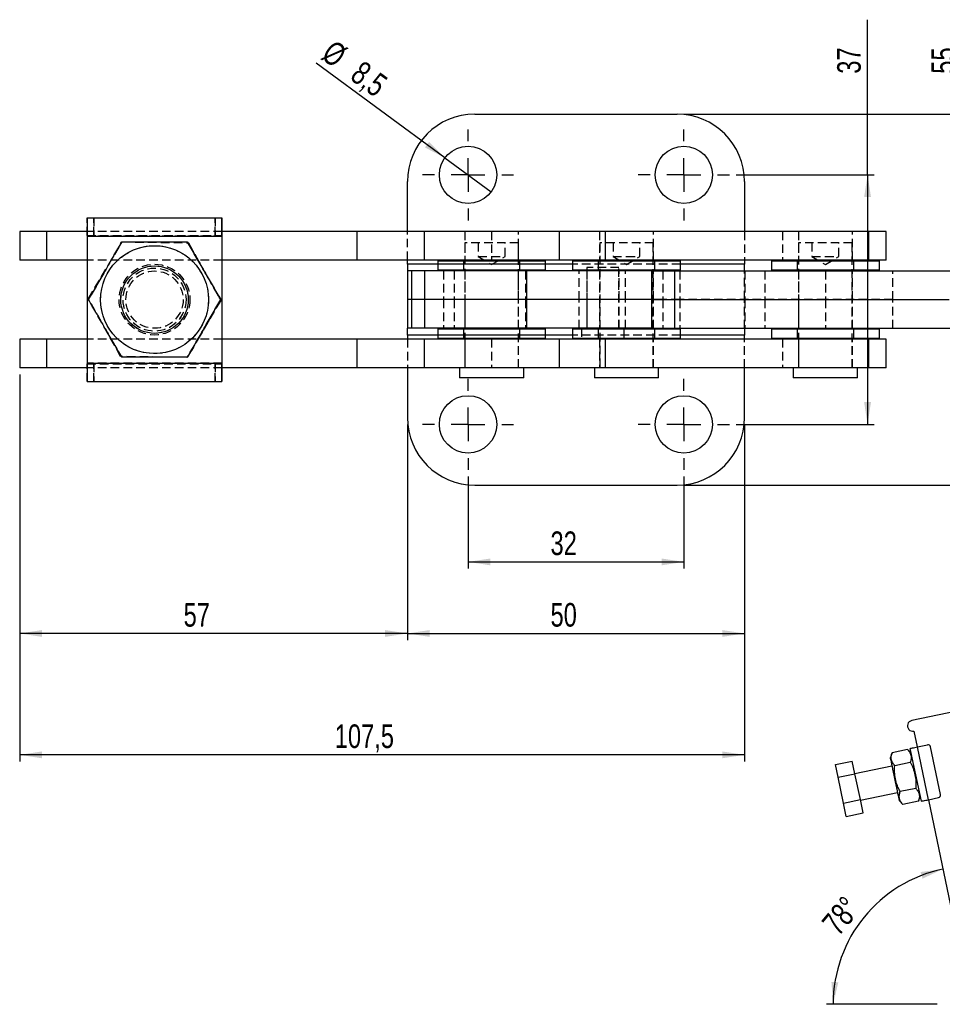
# Model space of a CAD drawing. Extents: x 32 to 417, y 20 to 281.
# Tile 1 of 13: x 47 to 184, y 20 to 166. Entities that reach past the tile are written whole.
import ezdxf

# ---------------------------------------------------------------- set-up
doc = ezdxf.new("R2010")
doc.units = 0
doc.linetypes.add('HIDDEN', pattern=[1.905, 1.27, -0.635])
doc.layers.get('0').update_dxf_attribs({"linetype": 'CONTINUOUS'})
doc.styles.add('SLDTEXTSTYLE0', font='TXT', dxfattribs={"width": 0.75})
doc.dimstyles.new('SLDDIMSTYLE0', dxfattribs={"dimtxt": 3.5, "dimasz": 3.302, "dimexe": 0, "dimexo": 0.0625, "dimgap": 0.875, "dimtad": 1, "dimdec": 0, "dimrnd": 1e-09, "dimzin": 12, "dimtxsty": 'SLDTEXTSTYLE0', "dimsah": 1, "dimcen": 0.09, "dimazin": 3, "dimtfac": 1, "dimtofl": 0, "dimtmove": 0, "dimatfit": 3, "dimtolj": 1, "dimtzin": 12})
doc.dimstyles.new('SLDDIMSTYLE2', dxfattribs={"dimtxt": 3.5, "dimasz": 3.302, "dimexe": 0, "dimexo": 0.0625, "dimgap": 0.875, "dimtad": 1, "dimdec": 3, "dimrnd": 1e-09, "dimzin": 12, "dimtxsty": 'SLDTEXTSTYLE0', "dimsah": 1, "dimcen": 0.09, "dimazin": 3, "dimtfac": 1, "dimtdec": 3, "dimtofl": 0, "dimtmove": 0, "dimatfit": 3, "dimtolj": 1, "dimtzin": 12})
doc.dimstyles.new('SLDDIMSTYLE3', dxfattribs={"dimtxt": 3.5, "dimasz": 3.302, "dimexe": 0, "dimexo": 0.0625, "dimgap": 0.875, "dimtad": 1, "dimrnd": 1e-09, "dimzin": 12, "dimtxsty": 'SLDTEXTSTYLE0', "dimsah": 1, "dimcen": 0.09, "dimazin": 3, "dimtfac": 1, "dimtofl": 0, "dimtmove": 0, "dimatfit": 3, "dimtolj": 1, "dimtzin": 12})
doc.dimstyles.new('SLDDIMSTYLE4', dxfattribs={"dimtxt": 3.5, "dimasz": 3.302, "dimexe": 0, "dimexo": 0.0625, "dimgap": 0.875, "dimtad": 1, "dimdec": 3, "dimrnd": 1e-09, "dimzin": 12, "dimtxsty": 'SLDTEXTSTYLE0', "dimblk1": 'NONE', "dimsah": 1, "dimcen": 0, "dimazin": 3, "dimtfac": 1, "dimtdec": 3, "dimtmove": 0, "dimatfit": 3, "dimtolj": 1, "dimtzin": 12})
doc.dimstyles.new('SLDDIMSTYLE5', dxfattribs={"dimtxt": 3.5, "dimasz": 3.302, "dimexe": 0, "dimexo": 0.0625, "dimgap": 0.875, "dimtad": 1, "dimdec": 4, "dimlfac": 2.5, "dimzin": 12, "dimtxsty": 'SLDTEXTSTYLE0', "dimsah": 1, "dimcen": 0.09, "dimazin": 3, "dimtfac": 1, "dimtdec": 0, "dimtofl": 0, "dimtmove": 0, "dimatfit": 3, "dimtolj": 1, "dimtzin": 12})

# ---------------------------------------------------------------- blocks, each defined once
blk = doc.blocks.new('_D_3')
at = {"color": 179, "linetype": 'CONTINUOUS'}
for p, q in [((113.49, 97.79), (113.49, 84.15)), ((145.49, 97.79), (145.49, 84.15)), ((113.49, 85.15), (145.49, 85.15))]:
    blk.add_line(p, q, dxfattribs=at)
for points in [[(113.49, 85.15), (116.79, 84.64), (116.79, 85.65)], [(145.49, 85.15), (142.19, 85.65), (142.19, 84.64)]]:
    blk.add_solid(points, dxfattribs=at)
at = {"color": 179, "linetype": 'CONTINUOUS', "insert": (125.72, 89.66, -11.2), "char_height": 3.5, "attachment_point": 1, "style": 'SLDTEXTSTYLE0'}
blk.add_mtext('32', dxfattribs=at)
blk = doc.blocks.new('_D_4')
at = {"color": 179, "linetype": 'CONTINUOUS'}
for p, q in [((104.49, 105.54), (104.49, 73.54)), ((154.49, 105.54), (154.49, 73.54)), ((104.49, 74.54), (154.49, 74.54))]:
    blk.add_line(p, q, dxfattribs=at)
for points in [[(104.49, 74.54), (107.79, 74.03), (107.79, 75.04)], [(154.49, 74.54), (151.19, 75.04), (151.19, 74.03)]]:
    blk.add_solid(points, dxfattribs=at)
at = {"color": 179, "linetype": 'CONTINUOUS', "insert": (125.72, 79.05, -11.2), "char_height": 3.5, "attachment_point": 1, "style": 'SLDTEXTSTYLE0'}
blk.add_mtext('50', dxfattribs=at)
blk = doc.blocks.new('_D_5')
at = {"color": 179, "linetype": 'CONTINUOUS'}
for p, q in [((46.99, 112.94), (46.99, 55.54)), ((154.49, 105.54), (154.49, 55.54)), ((154.49, 56.54), (46.99, 56.54))]:
    blk.add_line(p, q, dxfattribs=at)
for points in [[(46.99, 56.54), (50.29, 56.03), (50.29, 57.04)], [(154.49, 56.54), (151.19, 57.04), (151.19, 56.03)]]:
    blk.add_solid(points, dxfattribs=at)
at = {"color": 179, "linetype": 'CONTINUOUS', "insert": (93.72, 61.05, -11.2), "char_height": 3.5, "attachment_point": 1, "style": 'SLDTEXTSTYLE0'}
blk.add_mtext('107,5', dxfattribs=at)
blk = doc.blocks.new('_D_6')
at = {"color": 179, "linetype": 'CONTINUOUS'}
for p, q in [((46.99, 112.94), (46.99, 73.54)), ((104.49, 105.54), (104.49, 73.54)), ((104.49, 74.54), (46.99, 74.54))]:
    blk.add_line(p, q, dxfattribs=at)
for points in [[(46.99, 74.54), (50.29, 74.03), (50.29, 75.04)], [(104.49, 74.54), (101.19, 75.04), (101.19, 74.03)]]:
    blk.add_solid(points, dxfattribs=at)
at = {"color": 179, "linetype": 'CONTINUOUS', "insert": (71.3, 79.05, -11.2), "char_height": 3.5, "attachment_point": 1, "style": 'SLDTEXTSTYLE0'}
blk.add_mtext('57', dxfattribs=at)
blk = doc.blocks.new('_D_7')
at = {"color": 179, "linetype": 'CONTINUOUS'}
for p, q in [((186.74, 151.54), (186.74, 165.54)), ((145.49, 151.54), (187.74, 151.54)), ((186.74, 151.54), (186.74, 96.54)), ((145.49, 96.54), (187.74, 96.54))]:
    blk.add_line(p, q, dxfattribs=at)
for points in [[(186.74, 151.54), (186.23, 148.23), (187.24, 148.23)], [(186.74, 96.54), (187.24, 99.84), (186.23, 99.84)]]:
    blk.add_solid(points, dxfattribs=at)
at = {"color": 179, "linetype": 'CONTINUOUS', "insert": (182.22, 157.53, -11.2), "char_height": 3.5, "attachment_point": 1, "rotation": 90, "style": 'SLDTEXTSTYLE0'}
blk.add_mtext('55', dxfattribs=at)
blk = doc.blocks.new('_D_8')
at = {"color": 179, "linetype": 'CONTINUOUS'}
for p, q in [((172.74, 142.54), (172.74, 165.54)), ((153.24, 142.54), (173.74, 142.54)), ((172.74, 142.54), (172.74, 105.54)), ((153.24, 105.54), (173.74, 105.54))]:
    blk.add_line(p, q, dxfattribs=at)
for points in [[(172.74, 142.54), (172.23, 139.23), (173.25, 139.23)], [(172.74, 105.54), (173.25, 108.84), (172.23, 108.84)]]:
    blk.add_solid(points, dxfattribs=at)
at = {"color": 179, "linetype": 'CONTINUOUS', "insert": (168.23, 157.53, -11.2), "char_height": 3.5, "attachment_point": 1, "rotation": 90, "style": 'SLDTEXTSTYLE0'}
blk.add_mtext('37', dxfattribs=at)
blk = doc.blocks.new('_D_9')
at = {"color": 179, "linetype": 'CONTINUOUS'}
for q in [(90.94, 159.1), (116.91, 140.02)]:
    blk.add_line((110.06, 145.05), q, dxfattribs=at)
blk.add_solid([(110.06, 145.05), (107.7, 147.42), (107.1, 146.6)], dxfattribs=at)
at = {"color": 179, "linetype": 'CONTINUOUS', "char_height": 3.5, "attachment_point": 1, "rotation": 323.6991, "style": 'SLDTEXTSTYLE0'}
for s, insert in [('%%c', (93.6, 162.71, -11.2)), ('8,5', (97.89, 159.63, -11.2))]:
    blk.add_mtext(s, dxfattribs=dict(at, insert=insert))
blk = doc.blocks.new('_NONE')
blk = doc.blocks.new('SW_CENTERMARKSYMBOL_5')
at = {"color": 0, "linetype": 'CONTINUOUS'}
for p, q in [((0, 5), (0, 6.75)), ((0, 0), (0, 2.5)), ((-5, 0), (-6.75, 0)), ((0, 0), (-2.5, 0)), ((0, 0), (0, -2.5)), ((0, 0), (2.5, 0)), ((5, 0), (6.75, 0)), ((0, -5), (0, -6.75))]:
    blk.add_line(p, q, dxfattribs=at)
blk = doc.blocks.new('SW_CENTERMARKSYMBOL_6')
at = {"color": 0, "linetype": 'CONTINUOUS'}
for p, q in [((0, 5), (0, 6.75)), ((0, 0), (0, 2.5)), ((-5, 0), (-6.75, 0)), ((0, 0), (-2.5, 0)), ((0, 0), (0, -2.5)), ((0, 0), (2.5, 0)), ((5, 0), (6.75, 0)), ((0, -5), (0, -6.75)), ((0, -32), (0, -30.25)), ((0, -37), (0, -34.5)), ((-5, -37), (-6.75, -37)), ((0, -37), (-2.5, -37)), ((0, -37), (0, -39.5)), ((0, -37), (2.5, -37)), ((5, -37), (6.75, -37)), ((0, -42), (0, -43.75))]:
    blk.add_line(p, q, dxfattribs=at)
blk = doc.blocks.new('SW_CENTERMARKSYMBOL_7')
at = {"color": 0, "linetype": 'CONTINUOUS'}
for p, q in [((0, 5), (0, 6.75)), ((0, 0), (0, 2.5)), ((-5, 0), (-6.75, 0)), ((0, 0), (-2.5, 0)), ((0, 0), (0, -2.5)), ((0, 0), (2.5, 0)), ((5, 0), (6.75, 0)), ((0, -5), (0, -6.75))]:
    blk.add_line(p, q, dxfattribs=at)
blk = doc.blocks.new('_D_10')
at = {"color": 179, "linetype": 'CONTINUOUS'}
blk.add_line((183.07, 19.55), (166.63, 19.55), dxfattribs=at)
blk.add_arc((188.12, 19.55), 20.49, 101.8498, 180, dxfattribs=at)
for points in [[(183.91, 39.6), (180.6, 39.16), (180.89, 38.18)], [(167.63, 19.55), (168.4, 22.8), (167.38, 22.88)]]:
    blk.add_solid(points, dxfattribs=at)
at = {"color": 179, "linetype": 'CONTINUOUS', "insert": (165.75, 31.76, 0.04), "char_height": 3.5, "attachment_point": 1, "rotation": 50.1862, "style": 'SLDTEXTSTYLE0'}
blk.add_mtext('78°', dxfattribs=at)

msp = doc.modelspace()

# ---------------------------------------------------------------- linework, layer by layer
at = {"color": 7, "linetype": 'CONTINUOUS'}
for p, q in [((114.48963, 151.536034), (144.489629, 151.536034)), ((104.489629, 134.135773), (104.489629, 141.536034)), ((154.48963, 141.536034), (154.48963, 134.135773)), ((56.989952, 136.185773), (76.989947, 136.185773)), ((76.990007, 136.185773), (76.989947, 136.185773)), ((76.989947, 136.185773), (76.990234, 136.185773)), ((76.990007, 134.135773), (76.990007, 136.185773)), ((76.990234, 136.185773), (76.990294, 136.185773)), ((46.989946, 134.135773), (46.989946, 129.885773)), ((50.989947, 134.135773), (46.989946, 134.135773)), ((50.989947, 134.135773), (50.989947, 129.885773)), ((56.989907, 134.135773), (50.989947, 134.135773)), ((56.989907, 133.435773), (76.989907, 133.435773)), ((56.989907, 133.435773), (56.989907, 114.635773)), ((76.989947, 133.435773), (76.989907, 133.435773)), ((76.989907, 133.435773), (76.989907, 114.635773)), ((96.989947, 134.135773), (76.989947, 134.135773)), ((76.989947, 133.435773), (76.989947, 114.635773)), ((96.989947, 134.135773), (96.989947, 129.885773)), ((106.98979, 134.135773), (96.989947, 134.135773)), ((106.989669, 134.135773), (106.989669, 129.885773)), ((126.989669, 134.135773), (106.989669, 134.135773)), ((126.989669, 134.135773), (126.989669, 129.885773)), ((126.990037, 134.135773), (126.989669, 134.135773)), ((126.990037, 134.135773), (126.990037, 129.885773)), ((126.990276, 134.135773), (126.990037, 134.135773)), ((126.990276, 134.135773), (126.990276, 129.885773)), ((133.828285, 134.135773), (126.990276, 134.135773)), ((133.828285, 134.135773), (133.828285, 129.885773)), ((172.87515, 134.135773), (133.828285, 134.135773)), ((172.87515, 134.135773), (172.87515, 129.885773)), ((175.489629, 134.135773), (172.87515, 134.135773)), ((175.489629, 129.885773), (175.489629, 134.135773)), ((50.989947, 129.885773), (46.989946, 129.885773)), ((56.989907, 129.885773), (50.989947, 129.885773)), ((66.989778, 129.035773), (66.989577, 129.035773)), ((96.989947, 129.885773), (76.989947, 129.885773)), ((76.990294, 129.885773), (76.990294, 118.185773)), ((76.990335, 129.885773), (76.990335, 118.185773)), ((106.98979, 129.885773), (96.989947, 129.885773)), ((104.489629, 129.285773), (104.489629, 129.885773)), ((104.489629, 129.285773), (104.489629, 128.285773)), ((126.989669, 129.885773), (106.989669, 129.885773)), ((109.139668, 129.885773), (108.98967, 129.735773)), ((108.98967, 129.735773), (108.98967, 128.435773)), ((124.989669, 129.735773), (108.98967, 129.735773)), ((124.989669, 129.735773), (124.839669, 129.885773)), ((124.990132, 129.735773), (124.840132, 129.885773)), ((124.989669, 128.435773), (124.989669, 129.735773)), ((124.990132, 128.435773), (124.990132, 129.735773)), ((126.990037, 129.885773), (126.989669, 129.885773)), ((126.990276, 129.885773), (126.990037, 129.885773)), ((133.828285, 129.885773), (126.990276, 129.885773)), ((129.138229, 129.885773), (128.988229, 129.735773)), ((128.988229, 129.735773), (128.988229, 128.435773)), ((144.988229, 129.735773), (128.988229, 129.735773)), ((172.87515, 129.885773), (133.828285, 129.885773)), ((144.988229, 129.735773), (144.838229, 129.885773)), ((144.988229, 128.435773), (144.988229, 129.735773)), ((154.48963, 129.885773), (154.48963, 129.285773)), ((154.48963, 128.296541), (154.48963, 129.285773)), ((158.639629, 129.885773), (158.489628, 129.735773)), ((158.489628, 129.735773), (158.489628, 128.435773)), ((174.489631, 129.735773), (158.489628, 129.735773)), ((175.489629, 129.885773), (172.87515, 129.885773)), ((174.489631, 129.735773), (174.339628, 129.885773)), ((174.489631, 128.435773), (174.489631, 129.735773)), ((104.489629, 128.285773), (104.489629, 124.035773)), ((105.095003, 128.285773), (104.489629, 128.285773)), ((105.095003, 128.285773), (105.095003, 124.035773)), ((107.006791, 128.285773), (105.095003, 128.285773)), ((107.006791, 128.285773), (107.006791, 124.035773)), ((122.167429, 128.285773), (107.006791, 128.285773)), ((108.98967, 128.435773), (109.139668, 128.285773)), ((108.98967, 128.435773), (124.989669, 128.435773)), ((122.167429, 128.285773), (122.167429, 124.035773)), ((140.68236, 128.285773), (122.167429, 128.285773)), ((124.839669, 128.285773), (124.989669, 128.435773)), ((124.840132, 128.285773), (124.990132, 128.435773)), ((128.988229, 128.435773), (129.138229, 128.285773)), ((128.988229, 128.435773), (144.988229, 128.435773)), ((140.68236, 128.285773), (140.68236, 124.035773)), ((140.68236, 128.285773), (144.104593, 128.285773)), ((144.104593, 128.285773), (144.104593, 124.035773)), ((144.104593, 128.285773), (184.991832, 128.285773)), ((144.838229, 128.285773), (144.988229, 128.435773)), ((158.489628, 128.435773), (158.639629, 128.285773)), ((158.489628, 128.435773), (174.489631, 128.435773)), ((174.339628, 128.285773), (174.489631, 128.435773)), ((76.804752, 124.035773), (76.804845, 124.035773)), ((105.095003, 124.035773), (104.489629, 124.035773)), ((104.489629, 124.035773), (104.489629, 119.785773)), ((107.006791, 124.035773), (105.095003, 124.035773)), ((105.095003, 124.035773), (105.095003, 119.785773)), ((107.006791, 124.035773), (107.006791, 119.785773)), ((122.167429, 124.035773), (107.006791, 124.035773)), ((140.68236, 124.035773), (122.167429, 124.035773)), ((122.167429, 124.035773), (122.167429, 119.785773)), ((140.68236, 124.035773), (144.104593, 124.035773)), ((140.68236, 124.035773), (140.68236, 119.785773)), ((144.104593, 124.035773), (184.863812, 124.035773)), ((144.104593, 124.035773), (144.104593, 119.785773)), ((105.095003, 119.785773), (104.489629, 119.785773)), ((104.489629, 118.785773), (104.489629, 119.785773)), ((107.006791, 119.785773), (105.095003, 119.785773)), ((122.167429, 119.785773), (107.006791, 119.785773)), ((109.139668, 119.785773), (108.98967, 119.635773)), ((140.68236, 119.785773), (122.167429, 119.785773)), ((124.989669, 119.635773), (124.839669, 119.785773)), ((124.990132, 119.635773), (124.840132, 119.785773)), ((129.138229, 119.785773), (128.988229, 119.635773)), ((140.68236, 119.785773), (144.104593, 119.785773)), ((144.104593, 119.785773), (184.98947, 119.785773)), ((144.988229, 119.635773), (144.838229, 119.785773)), ((154.48963, 119.775005), (154.48963, 118.785773)), ((158.639629, 119.785773), (158.489628, 119.635773)), ((174.489631, 119.635773), (174.339628, 119.785773)), ((66.989577, 119.035773), (66.989778, 119.035773)), ((104.489629, 118.785773), (104.489629, 118.185773)), ((108.98967, 119.635773), (108.98967, 118.335773)), ((124.989669, 119.635773), (108.98967, 119.635773)), ((108.98967, 118.335773), (109.139668, 118.185773)), ((108.98967, 118.335773), (124.989669, 118.335773)), ((124.839669, 118.185773), (124.989669, 118.335773)), ((124.840132, 118.185773), (124.990132, 118.335773)), ((124.989669, 118.335773), (124.989669, 119.635773)), ((124.990132, 118.335773), (124.990132, 119.635773)), ((128.988229, 119.635773), (128.988229, 118.335773)), ((144.988229, 119.635773), (128.988229, 119.635773)), ((128.988229, 118.335773), (129.138229, 118.185773)), ((128.988229, 118.335773), (144.988229, 118.335773)), ((144.838229, 118.185773), (144.988229, 118.335773)), ((144.988229, 118.335773), (144.988229, 119.635773)), ((154.48963, 118.185773), (154.48963, 118.785773)), ((158.489628, 119.635773), (158.489628, 118.335773)), ((174.489631, 119.635773), (158.489628, 119.635773)), ((158.489628, 118.335773), (158.639629, 118.185773)), ((158.489628, 118.335773), (174.489631, 118.335773)), ((174.339628, 118.185773), (174.489631, 118.335773)), ((174.489631, 118.335773), (174.489631, 119.635773)), ((46.989946, 118.185773), (46.989946, 113.935774)), ((50.989947, 118.185773), (46.989946, 118.185773)), ((50.989947, 118.185773), (50.989947, 113.935774)), ((56.989907, 118.185773), (50.989947, 118.185773)), ((96.989947, 118.185773), (76.989947, 118.185773)), ((96.989947, 118.185773), (96.989947, 113.935774)), ((106.98979, 118.185773), (96.989947, 118.185773)), ((106.989669, 118.185773), (106.989669, 113.935774)), ((126.989669, 118.185773), (106.989669, 118.185773)), ((126.989669, 118.185773), (126.989669, 113.935774)), ((126.990037, 118.185773), (126.989669, 118.185773)), ((126.990037, 118.185773), (126.990037, 113.935774)), ((126.990276, 118.185773), (126.990037, 118.185773)), ((126.990276, 118.185773), (126.990276, 113.935774)), ((133.828285, 118.185773), (126.990276, 118.185773)), ((133.828285, 118.185773), (133.828285, 113.935774)), ((172.87515, 118.185773), (133.828285, 118.185773)), ((172.87515, 118.185773), (172.87515, 113.935774)), ((175.489629, 118.185773), (172.87515, 118.185773)), ((175.489629, 113.935774), (175.489629, 118.185773)), ((50.989947, 113.935774), (46.989946, 113.935774)), ((56.989907, 113.935774), (50.989947, 113.935774)), ((56.989907, 114.635773), (76.989907, 114.635773)), ((76.989907, 114.635773), (76.989947, 114.635773)), ((96.989947, 113.935774), (76.989947, 113.935774)), ((76.990007, 111.885773), (76.990007, 113.935774)), ((106.98979, 113.935774), (96.989947, 113.935774)), ((104.489629, 113.935774), (104.489629, 106.535512)), ((126.989669, 113.935774), (106.989669, 113.935774)), ((112.227169, 113.935774), (112.227169, 112.435773)), ((121.752169, 112.435773), (121.752169, 113.935774)), ((121.752632, 112.435773), (121.752632, 113.935774)), ((126.990037, 113.935774), (126.989669, 113.935774)), ((126.990276, 113.935774), (126.990037, 113.935774)), ((133.828285, 113.935774), (126.990276, 113.935774)), ((132.225729, 113.935774), (132.225729, 112.435773)), ((172.87515, 113.935774), (133.828285, 113.935774)), ((141.750729, 112.435773), (141.750729, 113.935774)), ((154.48963, 106.535512), (154.48963, 113.935774)), ((161.727129, 113.935774), (161.727129, 112.435773)), ((171.25213, 112.435773), (171.25213, 113.935774)), ((175.489629, 113.935774), (172.87515, 113.935774)), ((121.752169, 112.435773), (112.227169, 112.435773)), ((141.750729, 112.435773), (132.225729, 112.435773)), ((171.25213, 112.435773), (161.727129, 112.435773)), ((56.989952, 111.885773), (76.989947, 111.885773)), ((76.989947, 111.885773), (76.990007, 111.885773)), ((76.990234, 111.885773), (76.990007, 111.885773)), ((76.990294, 111.885773), (76.990234, 111.885773)), ((114.48963, 96.535513), (144.489629, 96.535513)), ((187.90388, 63.429188), (179.291412, 61.622142)), ((179.619966, 60.056238), (180.112797, 57.707383)), ((178.680372, 57.331206), (176.368992, 56.846239)), ((179.239663, 56.706767), (178.680372, 57.331206)), ((180.718154, 49.660202), (179.075386, 57.489716)), ((180.151944, 57.715597), (181.619979, 58.023616)), ((181.794713, 49.886082), (180.151944, 57.715597)), ((183.572084, 50.667715), (182.093593, 57.714279)), ((167.97276, 55.084128), (170.478207, 55.609812)), ((170.870943, 53.738004), (170.478207, 55.609812)), ((176.368992, 56.846239), (176.107857, 56.049659)), ((168.365498, 53.21232), (167.97276, 55.084128)), ((176.354271, 54.875231), (170.873611, 53.725294)), ((179.083463, 55.410049), (176.772085, 54.92508)), ((168.365498, 53.21232), (170.870943, 53.738004)), ((169.171595, 49.370422), (168.365498, 53.21232)), ((171.677041, 49.896106), (170.870943, 53.738004)), ((179.889649, 51.567731), (177.57827, 51.082763)), ((169.171595, 49.370422), (171.677041, 49.896106)), ((172.090399, 47.926016), (171.677041, 49.896106)), ((171.694995, 49.810535), (177.175656, 50.960474)), ((177.42207, 49.786046), (177.981362, 49.161606)), ((180.29274, 49.646573), (177.981362, 49.161606)), ((180.29274, 49.646573), (180.553877, 50.443153)), ((181.755565, 49.877869), (185.041101, 34.218837)), ((181.794713, 49.886082), (183.262747, 50.194101)), ((169.584955, 47.40033), (169.171595, 49.370422)), ((169.584955, 47.40033), (172.090399, 47.926016))]:
    msp.add_line(p, q, dxfattribs=at)
at = {"color": 7, "linetype": 'HIDDEN'}
for p, q in [((56.989952, 133.535773), (56.989952, 136.185773)), ((56.990011, 136.185773), (56.990011, 133.535773)), ((56.990235, 133.535773), (56.990235, 136.185773)), ((56.990294, 136.185773), (56.990294, 133.535773)), ((57.990021, 133.535773), (57.990021, 136.185773)), ((57.990214, 136.185773), (57.990214, 133.535773)), ((75.990024, 136.185773), (75.990024, 133.535773)), ((75.990217, 133.535773), (75.990217, 136.185773)), ((46.990296, 134.135773), (46.990296, 129.885773)), ((50.990297, 134.135773), (50.990297, 129.885773)), ((76.989947, 134.135773), (56.989907, 134.135773)), ((56.989907, 133.435773), (56.989944, 133.435773)), ((56.989944, 133.435773), (76.989947, 133.435773)), ((56.989944, 133.435773), (56.989944, 114.635773)), ((56.989952, 133.535773), (76.989947, 133.535773)), ((56.990294, 133.535773), (56.990294, 133.435773)), ((76.990294, 133.435773), (56.990294, 133.435773)), ((56.990294, 133.435773), (56.990294, 114.635773)), ((56.990294, 133.435773), (56.990339, 133.435773)), ((76.990335, 133.435773), (56.990339, 133.435773)), ((56.990339, 133.435773), (56.990339, 114.635773)), ((76.989947, 134.135773), (76.989947, 133.535773)), ((76.989947, 133.535773), (76.989947, 133.435773)), ((76.990007, 133.535773), (76.989947, 133.535773)), ((76.990007, 133.535773), (76.990007, 134.135773)), ((76.990234, 133.535773), (76.990007, 133.535773)), ((76.990234, 134.135773), (76.990234, 133.535773)), ((76.990234, 133.535773), (76.990294, 133.535773)), ((76.990294, 133.535773), (76.990294, 134.135773)), ((76.990294, 133.535773), (76.990294, 133.435773)), ((76.990335, 133.435773), (76.990294, 133.435773)), ((76.990294, 133.435773), (76.990294, 129.885773)), ((76.990335, 134.135773), (76.990335, 133.435773)), ((76.990335, 133.435773), (76.990335, 129.885773)), ((104.489629, 129.885773), (104.489629, 134.135773)), ((106.98979, 134.135773), (106.98979, 129.885773)), ((112.989668, 134.135773), (112.989668, 129.885773)), ((112.990132, 134.135773), (112.990132, 129.885773)), ((116.990294, 134.135773), (116.990294, 129.885773)), ((120.989669, 129.885773), (120.989669, 134.135773)), ((120.990132, 129.885773), (120.990132, 134.135773)), ((126.990136, 134.135773), (126.990136, 129.885773)), ((132.988229, 134.135773), (132.988229, 129.885773)), ((140.988229, 129.885773), (140.988229, 134.135773)), ((154.48963, 134.135773), (154.48963, 129.885773)), ((160.10411, 134.135773), (160.10411, 129.885773)), ((162.489629, 134.135773), (162.489629, 129.885773)), ((170.48963, 129.885773), (170.48963, 134.135773)), ((57.176797, 124.180721), (62.20927, 132.60732)), ((57.176902, 124.180721), (62.209366, 132.60732)), ((62.20927, 132.60732), (72.023152, 132.462372)), ((62.209366, 132.60732), (72.023253, 132.462372)), ((72.023253, 132.462372), (72.023152, 132.462372)), ((72.023152, 132.462372), (76.804566, 123.890826)), ((72.023253, 132.462372), (76.804666, 123.890826)), ((120.958419, 132.435773), (113.02092, 132.435773)), ((113.02092, 132.435773), (113.02092, 113.935774)), ((113.021382, 132.435773), (113.021382, 113.935774)), ((114.989669, 132.435773), (114.989669, 130.435773)), ((114.990132, 132.435773), (114.990132, 130.435773)), ((118.989669, 130.435773), (118.989669, 132.435773)), ((118.990131, 130.435773), (118.990131, 132.435773)), ((120.958419, 113.935774), (120.958419, 132.435773)), ((120.958882, 113.935774), (120.958882, 132.435773)), ((140.956979, 132.435773), (133.019479, 132.435773)), ((133.019479, 132.435773), (133.019479, 113.935774)), ((134.988229, 132.435773), (134.988229, 130.435773)), ((138.988229, 130.435773), (138.988229, 132.435773)), ((140.956979, 113.935774), (140.956979, 132.435773)), ((170.458379, 132.435773), (162.52088, 132.435773)), ((162.52088, 132.435773), (162.52088, 113.935774)), ((164.489629, 132.435773), (164.489629, 130.435773)), ((168.48963, 130.435773), (168.48963, 132.435773)), ((170.458379, 113.935774), (170.458379, 132.435773)), ((114.989669, 130.435773), (116.989669, 130.435773)), ((114.989669, 130.435773), (116.989669, 129.234052)), ((114.990132, 130.435773), (116.990132, 129.234052)), ((116.989669, 130.435773), (118.989669, 130.435773)), ((116.989669, 129.234052), (118.989669, 130.435773)), ((116.990132, 129.234052), (118.990131, 130.435773)), ((118.989669, 130.435773), (118.990131, 130.435773)), ((134.988229, 130.435773), (136.988229, 130.435773)), ((134.988229, 130.435773), (136.988229, 129.234052)), ((136.988229, 130.435773), (138.988229, 130.435773)), ((136.988229, 129.234052), (138.988229, 130.435773)), ((164.489629, 130.435773), (166.48963, 130.435773)), ((164.489629, 130.435773), (166.48963, 129.234052)), ((166.48963, 130.435773), (168.48963, 130.435773)), ((166.48963, 129.234052), (168.48963, 130.435773)), ((76.989947, 129.885773), (56.989907, 129.885773)), ((66.990683, 129.035773), (66.989778, 129.035773)), ((66.989946, 129.285773), (66.989905, 129.285773)), ((66.990337, 129.285773), (66.990292, 129.285773)), ((154.48963, 129.285773), (104.489629, 129.285773)), ((124.990132, 129.285773), (108.98967, 129.285773)), ((109.140132, 129.885773), (108.990132, 129.735773)), ((108.990132, 129.735773), (108.990132, 128.435773)), ((112.63967, 129.885773), (112.789669, 129.735773)), ((112.640132, 129.885773), (112.790133, 129.735773)), ((112.789669, 129.735773), (112.789669, 128.435773)), ((112.790133, 129.735773), (112.790133, 128.435773)), ((121.189669, 129.735773), (121.339669, 129.885773)), ((121.189669, 128.435773), (121.189669, 129.735773)), ((121.190131, 129.735773), (121.340132, 129.885773)), ((121.190131, 128.435773), (121.190131, 129.735773)), ((144.988229, 129.285773), (128.988229, 129.285773)), ((135.870879, 128.785773), (131.108379, 128.785773)), ((131.108379, 128.785773), (131.108379, 119.785773)), ((132.638229, 129.885773), (132.788229, 129.735773)), ((132.788229, 129.735773), (132.788229, 128.435773)), ((135.870879, 119.785773), (135.870879, 128.785773)), ((141.188229, 129.735773), (141.338229, 129.885773)), ((141.188229, 128.435773), (141.188229, 129.735773)), ((162.139631, 129.885773), (162.289629, 129.735773)), ((162.289629, 129.735773), (162.289629, 128.435773)), ((170.68963, 129.735773), (170.839629, 129.885773)), ((170.68963, 128.435773), (170.68963, 129.735773)), ((66.989901, 128.285773), (66.989786, 128.285773)), ((66.990456, 128.285773), (66.990341, 128.285773)), ((108.990132, 128.435773), (109.140132, 128.285773)), ((109.846153, 128.285773), (109.846153, 124.035773)), ((111.411626, 128.285773), (111.411626, 124.035773)), ((112.789669, 128.435773), (112.63967, 128.285773)), ((112.790133, 128.435773), (112.640132, 128.285773)), ((112.989668, 128.285773), (112.989668, 124.035773)), ((112.990132, 128.285773), (112.990132, 124.035773)), ((120.989669, 124.035773), (120.989669, 128.285773)), ((120.990132, 124.035773), (120.990132, 128.285773)), ((121.339669, 128.285773), (121.189669, 128.435773)), ((121.340132, 128.285773), (121.190131, 128.435773)), ((121.996996, 128.285773), (121.996996, 124.035773)), ((129.982543, 124.035773), (129.982543, 128.285773)), ((131.089629, 128.285773), (131.089629, 124.035773)), ((132.788229, 128.435773), (132.638229, 128.285773)), ((132.988229, 128.285773), (132.988229, 124.035773)), ((135.889629, 124.035773), (135.889629, 128.285773)), ((136.827009, 124.035773), (136.827009, 128.285773)), ((140.988229, 124.035773), (140.988229, 128.285773)), ((141.338229, 128.285773), (141.188229, 128.435773)), ((142.383696, 128.285773), (142.383696, 124.035773)), ((144.887129, 128.285773), (144.887129, 124.035773)), ((154.48963, 124.092303), (154.48963, 128.296541)), ((154.524951, 128.285773), (154.524951, 124.035773)), ((157.48963, 128.285773), (157.48963, 124.035773)), ((162.289629, 128.435773), (162.139631, 128.285773)), ((162.489629, 128.285773), (162.489629, 124.035773)), ((166.48963, 128.285773), (166.48963, 124.035773)), ((170.48963, 124.035773), (170.48963, 128.285773)), ((170.839629, 128.285773), (170.68963, 128.435773)), ((176.489628, 124.035773), (176.489628, 128.285773)), ((61.958215, 115.609174), (57.176797, 124.180721)), ((57.176902, 124.180721), (57.176797, 124.180721)), ((61.958312, 115.609174), (57.176902, 124.180721)), ((57.174845, 124.035773), (57.174935, 124.035773)), ((57.175397, 124.035773), (57.175493, 124.035773)), ((76.804566, 123.890826), (71.772097, 115.464227)), ((76.804666, 123.890826), (71.772198, 115.464227)), ((76.804666, 123.890826), (76.804566, 123.890826)), ((76.805307, 124.035773), (76.8054, 124.035773)), ((109.846153, 124.035773), (109.846153, 119.785773)), ((111.411626, 124.035773), (111.411626, 119.785773)), ((112.989668, 124.035773), (112.989668, 119.785773)), ((112.990132, 124.035773), (112.990132, 119.785773)), ((120.989669, 119.785773), (120.989669, 124.035773)), ((120.990132, 119.785773), (120.990132, 124.035773)), ((121.996996, 124.035773), (121.996996, 119.785773)), ((129.982543, 119.785773), (129.982543, 124.035773)), ((131.089629, 124.035773), (131.089629, 119.785773)), ((132.988229, 124.035773), (132.988229, 119.785773)), ((135.889629, 119.785773), (135.889629, 124.035773)), ((136.827009, 119.785773), (136.827009, 124.035773)), ((142.383696, 124.035773), (140.68236, 124.035773)), ((140.988229, 119.785773), (140.988229, 124.035773)), ((144.887129, 124.035773), (142.383696, 124.035773)), ((142.383696, 124.035773), (142.383696, 119.785773)), ((166.48963, 124.035773), (144.887129, 124.035773)), ((144.887129, 124.035773), (144.887129, 119.785773)), ((154.48963, 119.775005), (154.48963, 123.979244)), ((154.524951, 124.035773), (154.524951, 119.785773)), ((157.48963, 124.035773), (157.48963, 119.785773)), ((162.489629, 124.035773), (162.489629, 119.785773)), ((176.489628, 124.035773), (166.48963, 124.035773)), ((166.48963, 124.035773), (166.48963, 119.785773)), ((170.48963, 119.785773), (170.48963, 124.035773)), ((176.489628, 119.785773), (176.489628, 124.035773)), ((66.989786, 119.785773), (66.989901, 119.785773)), ((66.990341, 119.785773), (66.990456, 119.785773)), ((109.140132, 119.785773), (108.990132, 119.635773)), ((112.63967, 119.785773), (112.789669, 119.635773)), ((112.640132, 119.785773), (112.790133, 119.635773)), ((121.189669, 119.635773), (121.339669, 119.785773)), ((121.190131, 119.635773), (121.340132, 119.785773)), ((130.314629, 119.785773), (130.314629, 118.285773)), ((132.638229, 119.785773), (132.788229, 119.635773)), ((136.664629, 118.285773), (136.664629, 119.785773)), ((141.188229, 119.635773), (141.338229, 119.785773)), ((162.139631, 119.785773), (162.289629, 119.635773)), ((170.68963, 119.635773), (170.839629, 119.785773)), ((66.989778, 119.035773), (66.990683, 119.035773)), ((66.989905, 118.785773), (66.989946, 118.785773)), ((66.990292, 118.785773), (66.990337, 118.785773)), ((154.48963, 118.785773), (104.489629, 118.785773)), ((124.990132, 118.785773), (108.98967, 118.785773)), ((108.990132, 119.635773), (108.990132, 118.335773)), ((108.990132, 118.335773), (109.140132, 118.185773)), ((112.789669, 118.335773), (112.63967, 118.185773)), ((112.790133, 118.335773), (112.640132, 118.185773)), ((112.789669, 119.635773), (112.789669, 118.335773)), ((112.790133, 119.635773), (112.790133, 118.335773)), ((121.189669, 118.335773), (121.189669, 119.635773)), ((121.339669, 118.185773), (121.189669, 118.335773)), ((121.190131, 118.335773), (121.190131, 119.635773)), ((121.340132, 118.185773), (121.190131, 118.335773)), ((144.988229, 118.785773), (128.988229, 118.785773)), ((136.664629, 118.285773), (130.314629, 118.285773)), ((132.788229, 118.335773), (132.638229, 118.185773)), ((132.788229, 119.635773), (132.788229, 118.335773)), ((141.188229, 118.335773), (141.188229, 119.635773)), ((141.338229, 118.185773), (141.188229, 118.335773)), ((162.289629, 118.335773), (162.139631, 118.185773)), ((162.289629, 119.635773), (162.289629, 118.335773)), ((170.68963, 118.335773), (170.68963, 119.635773)), ((170.839629, 118.185773), (170.68963, 118.335773)), ((46.990296, 118.185773), (46.990296, 113.935774)), ((50.990297, 118.185773), (50.990297, 113.935774)), ((76.989947, 118.185773), (56.989907, 118.185773)), ((76.990294, 118.185773), (76.990294, 114.635773)), ((76.990335, 118.185773), (76.990335, 114.635773)), ((104.489629, 118.185773), (104.489629, 113.935774)), ((106.98979, 118.185773), (106.98979, 113.935774)), ((112.989668, 118.185773), (112.989668, 113.935774)), ((112.990132, 118.185773), (112.990132, 113.935774)), ((116.990294, 118.185773), (116.990294, 113.935774)), ((120.989669, 113.935774), (120.989669, 118.185773)), ((120.990132, 113.935774), (120.990132, 118.185773)), ((126.990136, 118.185773), (126.990136, 113.935774)), ((132.988229, 118.185773), (132.988229, 113.935774)), ((140.988229, 113.935774), (140.988229, 118.185773)), ((154.48963, 113.935774), (154.48963, 118.185773)), ((160.10411, 118.185773), (160.10411, 113.935774)), ((162.489629, 118.185773), (162.489629, 113.935774)), ((170.48963, 113.935774), (170.48963, 118.185773)), ((71.772097, 115.464227), (61.958215, 115.609174)), ((61.958312, 115.609174), (61.958215, 115.609174)), ((71.772198, 115.464227), (61.958312, 115.609174)), ((56.989944, 114.635773), (56.989907, 114.635773)), ((76.989947, 113.935774), (56.989907, 113.935774)), ((56.989944, 114.635773), (76.989947, 114.635773)), ((56.989952, 114.535774), (76.989947, 114.535774)), ((56.989952, 111.885773), (56.989952, 114.535774)), ((56.990011, 114.535774), (56.990011, 111.885773)), ((56.990235, 111.885773), (56.990235, 114.535774)), ((76.990294, 114.635773), (56.990294, 114.635773)), ((56.990294, 114.635773), (56.990294, 114.535774)), ((56.990339, 114.635773), (56.990294, 114.635773)), ((56.990294, 114.535774), (56.990294, 111.885773)), ((76.990335, 114.635773), (56.990339, 114.635773)), ((57.990021, 111.885773), (57.990021, 114.535774)), ((57.990214, 114.535774), (57.990214, 111.885773)), ((75.990024, 114.535774), (75.990024, 111.885773)), ((75.990217, 111.885773), (75.990217, 114.535774)), ((76.989947, 114.635773), (76.989947, 114.535774)), ((76.989947, 114.535774), (76.990007, 114.535774)), ((76.989947, 114.535774), (76.990234, 114.535774)), ((76.989947, 114.535774), (76.989947, 113.935774)), ((76.990007, 113.935774), (76.990007, 114.535774)), ((76.990294, 114.535774), (76.990234, 114.535774)), ((76.990234, 114.535774), (76.990234, 113.935774)), ((76.990294, 114.635773), (76.990294, 114.535774)), ((76.990294, 114.635773), (76.990335, 114.635773)), ((76.990294, 113.935774), (76.990294, 114.535774)), ((76.990335, 114.635773), (76.990335, 113.935774)), ((112.227632, 113.935774), (112.227632, 112.435773))]:
    msp.add_line(p, q, dxfattribs=at)
at = {"color": 8, "linetype": 'CONTINUOUS'}
for p, q in [((76.989947, 136.185773), (76.989947, 134.135773)), ((76.990234, 136.185773), (76.990234, 134.135773)), ((76.990294, 134.135773), (76.990294, 136.185773)), ((108.98967, 129.285773), (104.489629, 129.285773)), ((128.988229, 129.285773), (124.990132, 129.285773)), ((154.48963, 129.285773), (144.988229, 129.285773)), ((108.98967, 118.785773), (104.489629, 118.785773)), ((128.988229, 118.785773), (124.990132, 118.785773)), ((154.48963, 118.785773), (144.988229, 118.785773)), ((76.989947, 113.935774), (76.989947, 111.885773)), ((76.990234, 113.935774), (76.990234, 111.885773)), ((76.990294, 111.885773), (76.990294, 113.935774))]:
    msp.add_line(p, q, dxfattribs=at)
at = {"color": 7, "linetype": 'CONTINUOUS', "flags": 128}
for points in [[(56.989952, 136.185773), (56.989944, 136.132933), (56.989929, 135.976442), (56.989922, 135.722314), (56.989922, 135.380317), (56.989914, 134.963591), (56.989907, 134.488153), (56.989907, 133.972272), (56.989907, 133.435773)], [(76.989947, 136.185773), (76.98994, 136.132933), (76.989933, 135.976442), (76.989925, 135.722314), (76.989918, 135.380317), (76.989914, 134.963591), (76.98991, 134.488153), (76.989907, 133.972272), (76.989907, 133.435773)], [(76.990294, 136.185773), (76.990301, 136.132933), (76.990309, 135.976442), (76.990316, 135.722314), (76.990324, 135.380317), (76.990327, 134.963591), (76.990331, 134.488153), (76.990335, 134.135773)], [(56.989907, 114.635773), (56.989907, 114.099275), (56.989907, 113.583394), (56.989914, 113.107955), (56.989922, 112.69123), (56.989922, 112.349232), (56.989929, 112.095105), (56.989944, 111.938614), (56.989952, 111.885773)], [(76.989907, 114.635773), (76.989907, 114.099275), (76.98991, 113.583394), (76.989914, 113.107955), (76.989918, 112.69123), (76.989925, 112.349232), (76.989933, 112.095105), (76.98994, 111.938614), (76.989947, 111.885773)], [(76.990335, 113.935774), (76.990331, 113.583394), (76.990327, 113.107955), (76.990324, 112.69123), (76.990316, 112.349232), (76.990309, 112.095105), (76.990301, 111.938614), (76.990294, 111.885773)], [(179.075386, 57.489716), (179.096071, 57.494058), (179.157334, 57.506912), (179.256819, 57.527785), (179.390703, 57.555877), (179.553841, 57.590105), (179.739964, 57.629158), (179.941918, 57.671531), (180.151944, 57.715597)], [(176.107857, 56.049659), (176.115557, 56.012954), (176.13848, 55.903705), (176.176087, 55.724468), (176.227496, 55.479448), (176.291504, 55.174387), (176.366609, 54.816433), (176.451051, 54.413978), (176.54285, 53.976456), (176.639856, 53.51412), (176.739795, 53.037809), (176.840323, 52.558686), (176.939085, 52.087981), (177.033766, 51.636729), (177.122146, 51.215504), (177.202155, 50.834181), (177.271914, 50.501697), (177.329793, 50.225847), (177.374433, 50.013094), (177.404787, 49.868428), (177.420142, 49.795236), (177.42207, 49.786046)], [(180.718154, 49.660202), (180.738839, 49.664542), (180.800103, 49.677396), (180.899587, 49.69827), (181.033471, 49.72636), (181.196609, 49.760589), (181.382732, 49.799641), (181.584686, 49.842015), (181.794713, 49.886082)]]:
    msp.add_lwpolyline(points, dxfattribs=at)
at = {"color": 7, "linetype": 'HIDDEN', "flags": 128}
for points in [[(56.990294, 136.185773), (56.990302, 136.132933), (56.990309, 135.976442), (56.990317, 135.722314), (56.990324, 135.380317), (56.990332, 134.963591), (56.990332, 134.488153), (56.990332, 133.972272), (56.990339, 133.435773)], [(56.989952, 133.535773), (56.989952, 133.533852), (56.989952, 133.528161), (56.989952, 133.518921), (56.989952, 133.506484), (56.989944, 133.49133), (56.989944, 133.474041), (56.989944, 133.455282), (56.989944, 133.435773)], [(56.989944, 114.635773), (56.989944, 114.616264), (56.989944, 114.597505), (56.989944, 114.580216), (56.989952, 114.565063), (56.989952, 114.552626), (56.989952, 114.543385), (56.989952, 114.537695), (56.989952, 114.535774)], [(56.990339, 114.635773), (56.990332, 114.099275), (56.990332, 113.583394), (56.990332, 113.107955), (56.990324, 112.69123), (56.990317, 112.349232), (56.990309, 112.095105), (56.990302, 111.938614), (56.990294, 111.885773)]]:
    msp.add_lwpolyline(points, dxfattribs=at)
at = {"color": 7, "linetype": 'CONTINUOUS'}
for centre, radius in [((113.489629, 142.536035), 4.25), ((145.489629, 142.536035), 4.25), ((66.98978, 124.035773), 8), ((66.98958, 124.035773), 5), ((113.489629, 105.535512), 4.25), ((145.489629, 105.535512), 4.25)]:
    msp.add_circle(centre, radius, dxfattribs=at)
at = {"color": 7, "linetype": 'HIDDEN'}
for centre, radius in [((66.989906, 124.035773), 8), ((66.990336, 124.035773), 8), ((66.990461, 124.035773), 8), ((66.989906, 124.035773), 5.25), ((66.989948, 124.035773), 5.25), ((66.990294, 124.035773), 5.25), ((66.990336, 124.035773), 5.25), ((66.990682, 124.035773), 5), ((66.98978, 124.035773), 4.673261), ((66.989906, 124.035773), 4.673261), ((66.990336, 124.035773), 4.673261), ((66.990461, 124.035773), 4.673261), ((66.989785, 124.035773), 4.25), ((66.989901, 124.035773), 4.25), ((66.99034, 124.035773), 4.25), ((66.990457, 124.035773), 4.25)]:
    msp.add_circle(centre, radius, dxfattribs=at)
at = {"color": 7, "linetype": 'CONTINUOUS'}
for centre, radius, start, end in [((114.489629, 141.536035), 10, 90, 180), ((144.489629, 141.536035), 10, 0, 90), ((114.489629, 106.535512), 10, 180, 270), ((144.489629, 106.535512), 10, 270, 0), ((179.45569, 60.83919), 0.8, 101.84975441, 281.84975441), ((181.702117, 57.632141), 0.4, 11.84975441, 101.84975441), ((183.180608, 50.585577), 0.4, 281.84975441, 11.84975441)]:
    msp.add_arc(centre, radius, start, end, dxfattribs=at)
for points, knots in [([(62.082319, 132.535774), (61.656381, 131.798033), (60.795269, 130.306554), (59.519424, 128.096733), (58.299808, 125.984293), (57.552116, 124.689235), (57.174845, 124.035773)], [0, 0, 0, 0, 0.264605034, 0.5349479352, 0.7653433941, 1, 1, 1, 1]), ([(71.897274, 132.535774), (71.29067, 132.535774), (70.071833, 132.535774), (67.99251, 132.535774), (65.659077, 132.535774), (63.620227, 132.535774), (62.43846, 132.535774), (62.082319, 132.535774)], [0, 0, 0, 0, 0.1889643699, 0.3796823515, 0.6308200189, 0.8887428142, 1, 1, 1, 1]), ([(76.804752, 124.035773), (76.378814, 124.773514), (75.517702, 126.264992), (74.241857, 128.474813), (73.022241, 130.587255), (72.274547, 131.882312), (71.897274, 132.535774)], [0, 0, 0, 0, 0.264604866, 0.5349477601, 0.7653432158, 1, 1, 1, 1]), ([(71.897368, 132.535774), (72.323306, 131.798033), (73.184418, 130.306555), (74.460259, 128.096732), (75.679875, 125.984291), (76.427571, 124.689235), (76.804845, 124.035773)], [0, 0, 0, 0, 0.2646049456, 0.5349476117, 0.7653430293, 1, 1, 1, 1]), ([(57.174845, 124.035773), (57.600775, 123.298033), (58.46187, 121.806554), (59.737708, 119.596733), (60.957332, 117.484291), (61.70504, 116.189234), (62.082319, 115.535773)], [0, 0, 0, 0, 0.2646047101, 0.5349475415, 0.7653430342, 1, 1, 1, 1]), ([(71.897274, 115.535773), (72.323205, 116.273513), (73.184303, 117.764991), (74.460141, 119.974814), (75.679765, 122.087255), (76.427473, 123.382312), (76.804752, 124.035773)], [0, 0, 0, 0, 0.2646049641, 0.534947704, 0.7653431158, 1, 1, 1, 1]), ([(76.804845, 124.035773), (76.378913, 123.298033), (75.517812, 121.806556), (74.241974, 119.596734), (73.022355, 117.48429), (72.274647, 116.189234), (71.897368, 115.535773)], [0, 0, 0, 0, 0.2646050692, 0.5349478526, 0.7653431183, 1, 1, 1, 1]), ([(62.082319, 115.535773), (62.438465, 115.535773), (63.599666, 115.535773), (65.637311, 115.535773), (67.964973, 115.535773), (70.065523, 115.535773), (71.284459, 115.535773), (71.897274, 115.535773)], [0, 0, 0, 0, 0.1112576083, 0.3627510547, 0.6203153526, 0.8091148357, 1, 1, 1, 1]), ([(178.680372, 57.331206), (178.801199, 57.182474), (179.045474, 56.881785), (179.213756, 56.395644), (179.220749, 55.898643), (179.129504, 55.573905), (179.083463, 55.410049)], [0, 0, 0, 0, 0.2646049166, 0.5349478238, 0.7653430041, 1, 1, 1, 1]), ([(176.772085, 54.92508), (176.651258, 55.073812), (176.406983, 55.374501), (176.238701, 55.860642), (176.231708, 56.357647), (176.322952, 56.682383), (176.368992, 56.846239)], [0, 0, 0, 0, 0.2646049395, 0.5349477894, 0.7653432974, 1, 1, 1, 1]), ([(177.57827, 51.082763), (177.465333, 51.306991), (177.238412, 51.757528), (176.953069, 52.547496), (176.764445, 53.461616), (176.733193, 54.288359), (176.763078, 54.777631), (176.772085, 54.92508)], [0, 0, 0, 0, 0.1889643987, 0.3796825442, 0.630820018, 0.8887426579, 1, 1, 1, 1]), ([(179.083463, 55.410049), (179.150977, 55.278652), (179.3711, 54.850241), (179.675995, 54.081406), (179.872312, 53.171259), (179.929614, 52.324768), (179.903019, 51.820999), (179.889649, 51.567731)], [0, 0, 0, 0, 0.1112581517, 0.3627509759, 0.6203151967, 0.809114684, 1, 1, 1, 1]), ([(179.889649, 51.567731), (180.010476, 51.418998), (180.25475, 51.118309), (180.423033, 50.632171), (180.430026, 50.135165), (180.338781, 49.810429), (180.29274, 49.646573)], [0, 0, 0, 0, 0.2646049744, 0.5349476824, 0.7653432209, 1, 1, 1, 1]), ([(177.981362, 49.161606), (177.860535, 49.310337), (177.61626, 49.611025), (177.447978, 50.097167), (177.440985, 50.594169), (177.53223, 50.918907), (177.57827, 51.082763)], [0, 0, 0, 0, 0.2646047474, 0.534947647, 0.7653430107, 1, 1, 1, 1])]:
    msp.add_open_spline(points, degree=3, knots=knots, dxfattribs=at)
at = {"color": 7, "linetype": 'HIDDEN'}
for points, knots in [([(57.174935, 124.035773), (57.600873, 124.773513), (58.461985, 126.264992), (59.737829, 128.474813), (60.957447, 130.587255), (61.705138, 131.882312), (62.082409, 132.535774)], [0, 0, 0, 0, 0.2646049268, 0.5349478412, 0.7653432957, 1, 1, 1, 1]), ([(62.082409, 115.535773), (61.656479, 116.273513), (60.795384, 117.764992), (59.519546, 119.974814), (58.299921, 122.087255), (57.552214, 123.382312), (57.174935, 124.035773)], [0, 0, 0, 0, 0.2646048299, 0.5349476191, 0.765343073, 1, 1, 1, 1])]:
    msp.add_open_spline(points, degree=3, knots=knots, dxfattribs=at)

# ---------------------------------------------------------------- block references
at = {"color": 179, "linetype": 'CONTINUOUS'}
for name, p in [('SW_CENTERMARKSYMBOL_6', (113.489629, 142.536035)), ('SW_CENTERMARKSYMBOL_5', (145.489629, 142.536035)), ('SW_CENTERMARKSYMBOL_7', (145.489629, 105.535512))]:
    msp.add_blockref(name, p, dxfattribs=at)

# ---------------------------------------------------------------- dimensions: what is measured, and where the dimension line sits
for base, p1, p2, angle, dimstyle, picture, middle in [((186.736036, 96.535512), (144.489629, 151.536035), (144.489629, 96.535512), 90, 'SLDDIMSTYLE3', '_D_7', (186.736036, 161.536035)), ((172.7424, 105.535512), (152.239629, 142.536035), (152.239629, 105.535512), 90, 'SLDDIMSTYLE3', '_D_8', (172.7424, 161.536035)), ((46.989948, 74.535512), (104.489629, 106.535512), (46.989948, 113.935773), 0, 'SLDDIMSTYLE0', '_D_6', (75.305228, 74.535512)), ((154.489629, 74.535512), (104.489629, 106.535512), (154.489629, 106.535512), 0, 'SLDDIMSTYLE2', '_D_4', (129.724925, 74.535512))]:
    dim = msp.add_linear_dim(base=base, p1=p1, p2=p2, angle=angle, dimstyle=dimstyle, dxfattribs=at)
    dim.commit()
    dim.dimension.update_dxf_attribs({"geometry": picture, "text_midpoint": middle, "dimtype": 160})
dim = msp.add_diameter_dim_2p(p1=(116.914784, 140.019923), p2=(110.064475, 145.052146), dimstyle='SLDDIMSTYLE4', dxfattribs=at)
dim.commit()
dim.dimension.update_dxf_attribs({"geometry": '_D_9', "text_midpoint": (96.6722, 154.890099), "dimtype": 163})
for base, p1, p2, picture, middle in [((46.989948, 56.535512), (154.489629, 106.535512), (46.989948, 113.935773), '_D_5', (100.960228, 56.535512)), ((145.489629, 85.146477), (113.489629, 98.785512), (145.489629, 98.785512), '_D_3', (129.724925, 85.146477))]:
    dim = msp.add_linear_dim(base=base, p1=p1, p2=p2, dimstyle='SLDDIMSTYLE2', dxfattribs=at)
    dim.commit()
    dim.dimension.update_dxf_attribs({"geometry": picture, "text_midpoint": middle, "dimtype": 160})
dim = msp.add_angular_dim_2l(base=(172.210505, 32.465643), line1=((185.041101, 34.218837), (179.619966, 60.056239)), line2=((184.0731, 19.548463), (204.0731, 19.548463)), dimstyle='SLDDIMSTYLE5', dxfattribs=at)
dim.commit()
dim.dimension.update_dxf_attribs({"geometry": '_D_10', "text_midpoint": (172.378346, 32.669654), "dimtype": 162})

doc.saveas('drawing.dxf')
